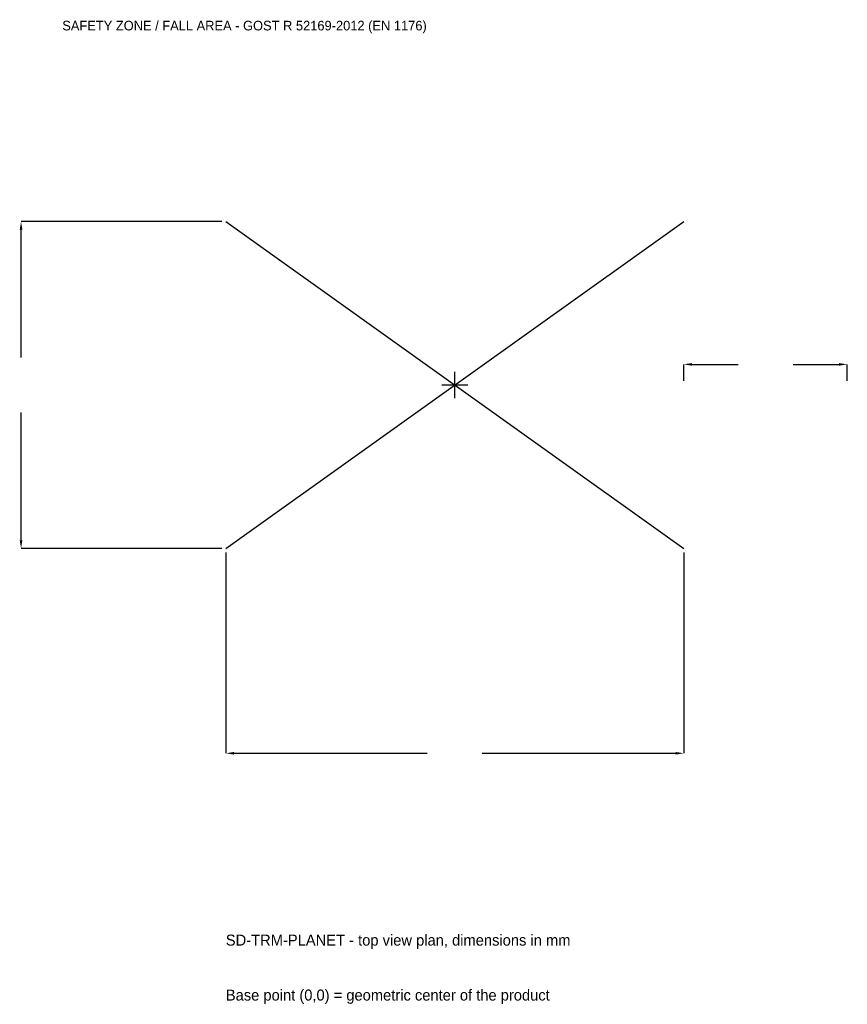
# Model space of a CAD drawing. Extents: x -3990 to 3600, y -5680 to 3350.
import ezdxf

# ---------------------------------------------------------------- set-up
doc = ezdxf.new("R2010")
doc.units = 0
for name, color, linetype in [('GP_MAF_zona_bezopasnosti', 1, 'Continuous'), ('ZSK_DANNYE', 3, 'Continuous'), ('ZSK_KONTUR', 7, 'Continuous'), ('ZSK_RAZMERY', 8, 'Continuous')]:
    doc.layers.add(name, color=color, linetype=linetype)
doc.dimstyles.new('ORION', dxfattribs={"dimtxt": 126, "dimasz": 75.6, "dimexe": 1.25, "dimexo": 37.8, "dimtad": 1, "dimcen": 2.5, "dimazin": 3, "dimtfac": 1, "dimtmove": 0, "dimatfit": 3})

# ---------------------------------------------------------------- blocks, each defined once
blk = doc.blocks.new('_CLOSEDFILLED')
at = {"color": 0, "linetype": 'BYBLOCK'}
blk.add_solid([(-1, 0.16), (0, 0), (-1, -0.16)], dxfattribs=at)
blk = doc.blocks.new('*D1')
for p, q in [((-2100, -1537.8), (-2100, -3378)), ((2100, -1537.8), (2100, -3378)), ((-2024.4, -3378), (-252, -3378)), ((252, -3378), (2024.4, -3378))]:
    blk.add_line(p, q)
at = {"layer": 'Defpoints'}
for p in [(-2100, -1500), (2100, -1500), (-2100, -3378)]:
    blk.add_point(p, dxfattribs=at)
at = {"layer": 'ZSK_RAZMERY', "xscale": 75.6, "yscale": 75.6, "rotation": 180}
blk.add_blockref('_CLOSEDFILLED', (-2100, -3378), dxfattribs=at)
at = {"layer": 'ZSK_RAZMERY', "xscale": 75.6, "yscale": 75.6}
blk.add_blockref('_CLOSEDFILLED', (2100, -3378), dxfattribs=at)
blk = doc.blocks.new('*D2')
for p, q in [((-2137.8, 1500), (-3978, 1500)), ((-3978, 252), (-3978, 1424.4)), ((-3978, -1424.4), (-3978, -252)), ((-2137.8, -1500), (-3978, -1500))]:
    blk.add_line(p, q)
at = {"layer": 'Defpoints'}
for p in [(-2100, 1500), (-3978, -1500), (-2100, -1500)]:
    blk.add_point(p, dxfattribs=at)
at = {"layer": 'ZSK_RAZMERY', "xscale": 75.6, "yscale": 75.6}
for p, rotation in [((-3978, 1500), 90), ((-3978, -1500), 270)]:
    blk.add_blockref('_CLOSEDFILLED', p, dxfattribs=dict(at, rotation=rotation))
blk = doc.blocks.new('*D3')
for p, q in [((2100, 37.8), (2100, 189)), ((2175.6, 189), (2598, 189)), ((3102, 189), (3524.4, 189)), ((3600, 37.8), (3600, 189))]:
    blk.add_line(p, q)
at = {"layer": 'Defpoints'}
for p in [(2100, 189), (2100, 0), (3600, 0)]:
    blk.add_point(p, dxfattribs=at)
at = {"layer": 'ZSK_RAZMERY', "xscale": 75.6, "yscale": 75.6, "rotation": 180}
blk.add_blockref('_CLOSEDFILLED', (2100, 189), dxfattribs=at)
at = {"layer": 'ZSK_RAZMERY', "xscale": 75.6, "yscale": 75.6}
blk.add_blockref('_CLOSEDFILLED', (3600, 189), dxfattribs=at)
blk = doc.blocks.new('B1')
at = {"layer": 'ZSK_KONTUR'}
for p, q in [((-2100, -1500), (2100, 1500)), ((-2100, 1500), (2100, -1500))]:
    blk.add_line(p, q, dxfattribs=at)
at = {"layer": 'ZSK_RAZMERY'}
for p, q in [((0, -120), (0, 120)), ((-120, 0), (120, 0))]:
    blk.add_line(p, q, dxfattribs=at)
at = {"layer": 'GP_MAF_zona_bezopasnosti', "color": 1}
blk.add_text('SAFETY ZONE / FALL AREA - GOST R 52169-2012 (EN 1176)', height=88.2, dxfattribs=at).set_placement((-3600, 3252))
at = {"layer": 'ZSK_RAZMERY'}
dim = blk.add_linear_dim(base=(-3978, -1500), p1=(-2100, -1500), p2=(-2100, 1500), angle=90, dimstyle='ORION', dxfattribs=at)
dim.commit()
dim.dimension.update_dxf_attribs({"geometry": '*D2', "text_midpoint": (-3978, 0)})
for base, p1, p2, picture, middle in [((2100, 189), (2100, 0), (3600, 0), '*D3', (2850, 189)), ((-2100, -3378), (-2100, -1500), (2100, -1500), '*D1', (0, -3378))]:
    dim = blk.add_linear_dim(base=base, p1=p1, p2=p2, dimstyle='ORION', dxfattribs=at)
    dim.commit()
    dim.dimension.update_dxf_attribs({"geometry": picture, "text_midpoint": middle})

msp = doc.modelspace()

# ---------------------------------------------------------------- block references
msp.add_blockref('B1', (0, 0))

# ---------------------------------------------------------------- texts
at = {"layer": 'ZSK_DANNYE', "color": 3}
msp.add_text('SD-TRM-PLANET - top view plan, dimensions in mm', height=100.8, dxfattribs=at).set_placement((-2100, -5142))
at = {"layer": 'ZSK_DANNYE', "color": 7}
msp.add_text('Base point (0,0) = geometric center of the product', height=100.8, dxfattribs=at).set_placement((-2100, -5646))

doc.saveas('drawing.dxf')
